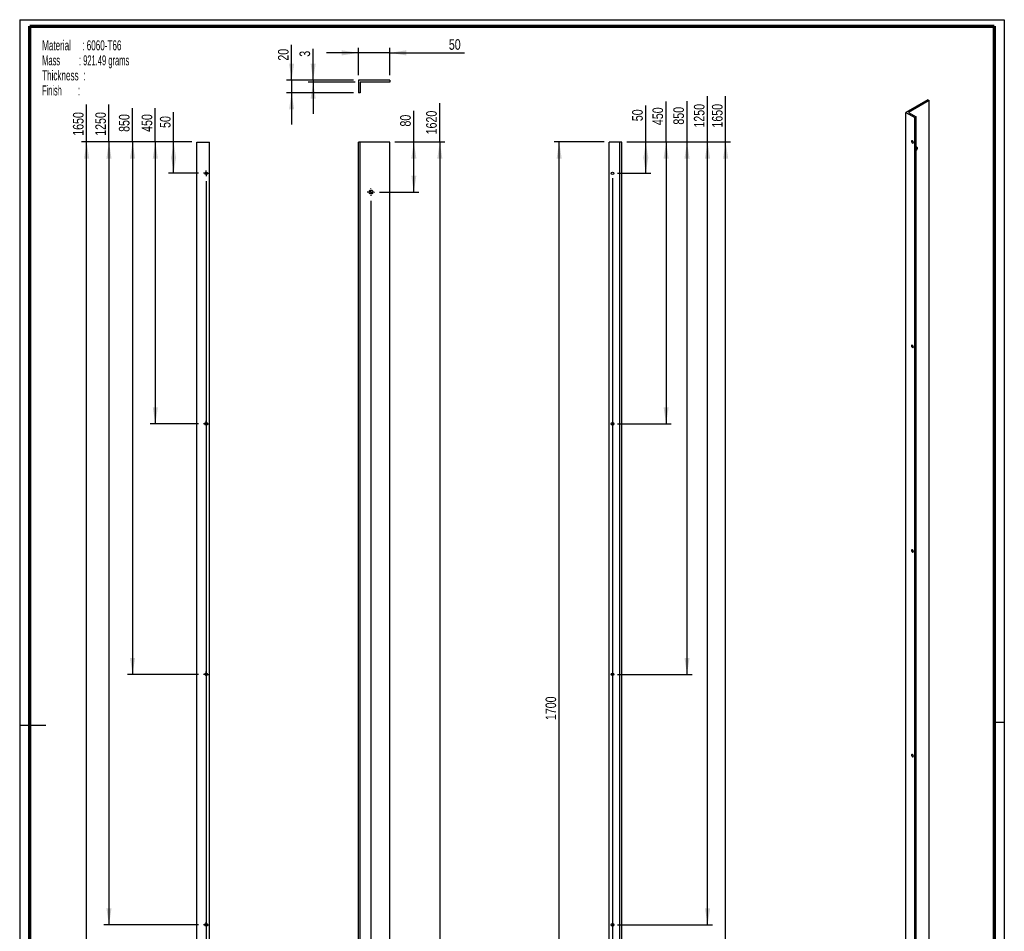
# Paper-space layout 'Mounting strip 50_20' of a CAD drawing. Header units: millimetres. Extents: x 7 to 203, y 7 to 289.
# Tile 2 of 2: x 7 to 203, y 107 to 289. Entities that reach past the tile are written whole.
import ezdxf

# ---------------------------------------------------------------- set-up
doc = ezdxf.new("R2010")
doc.units = ezdxf.units.MM
for name, color, linetype in [('FORMAT', 7, 'Continuous'), ('LAYER2', 7, 'Continuous'), ('LOGO', 7, 'Continuous')]:
    doc.layers.add(name, color=color, linetype=linetype)
doc.styles.add('SLDTEXTSTYLE1', font='TXT', dxfattribs={"width": 0.75})
doc.styles.add('SLDTEXTSTYLE13', font='TXT', dxfattribs={"width": 0.562222})
doc.styles.add('SLDTEXTSTYLE7', font='TXT', dxfattribs={"width": 0.605})
doc.styles.add('SLDTEXTSTYLE8', font='TXT', dxfattribs={"width": 0.549})
doc.dimstyles.new('SLDDIMSTYLE25', dxfattribs={"dimtxt": 2.116667, "dimasz": 3.302, "dimexe": 0, "dimexo": 0.0625, "dimgap": 0.529167, "dimtad": 1, "dimlfac": 8, "dimrnd": 1e-09, "dimzin": 12, "dimdsep": 46, "dimtxsty": 'SLDTEXTSTYLE1', "dimsah": 1, "dimcen": 0.09, "dimadec": 0, "dimazin": 3, "dimtfac": 1, "dimtofl": 0, "dimtmove": 0, "dimatfit": 3, "dimfxl": 1, "dimfrac": 2, "dimtolj": 1, "dimtzin": 12, "dimarcsym": 0})
doc.dimstyles.new('SLDDIMSTYLE26', dxfattribs={"dimtxt": 2.116667, "dimasz": 3.302, "dimexe": 0, "dimexo": 0.0625, "dimgap": 0.529167, "dimtad": 1, "dimlfac": 8, "dimrnd": 1e-09, "dimzin": 12, "dimdsep": 46, "dimtxsty": 'SLDTEXTSTYLE1', "dimsah": 1, "dimcen": 0.09, "dimadec": 0, "dimazin": 3, "dimtfac": 1, "dimtmove": 0, "dimatfit": 0, "dimfxl": 1, "dimfrac": 2, "dimtolj": 1, "dimtzin": 12, "dimarcsym": 0})

# ---------------------------------------------------------------- blocks, each defined once
blk = doc.blocks.new('SW_NOTE_0_24')
at = {"layer": 'FORMAT', "color": 0, "char_height": 2, "attachment_point": 1}
for s, insert, style in [('Material     : 6060-T66', (0, 2.58), 'SLDTEXTSTYLE7'), ('Mass         : 921.49 grams', (0, -0.42), 'SLDTEXTSTYLE13'), ('Thickness  :', (0, -3.42), 'SLDTEXTSTYLE7'), ('Finish        :', (0, -6.42), 'SLDTEXTSTYLE8')]:
    blk.add_mtext(s, dxfattribs=dict(at, insert=insert, style=style))
blk = doc.blocks.new('_D_74')
at = {"layer": 'LOGO'}
for p, q in [((85.51, 264.61), (85.51, 270.82)), ((81.7, 264.61), (86.51, 264.61)), ((85.51, 254.61), (85.51, 264.61)), ((78.66, 254.61), (86.51, 254.61))]:
    blk.add_line(p, q, dxfattribs=at)
for points in [[(85.51, 264.61), (85, 261.31), (86.02, 261.31)], [(85.51, 254.61), (86.02, 257.91), (85, 257.91)]]:
    blk.add_solid(points, dxfattribs=at)
at = {"layer": 'LOGO', "insert": (82.78, 267.69), "char_height": 2.117, "attachment_point": 1, "rotation": 90, "style": 'SLDTEXTSTYLE1'}
blk.add_mtext('80', dxfattribs=at)
blk = doc.blocks.new('_D_75')
at = {"layer": 'LOGO'}
for p, q in [((90.7, 264.61), (90.7, 272.39)), ((81.7, 264.61), (91.7, 264.61)), ((90.7, 264.61), (90.7, 62.11)), ((78.66, 62.11), (91.7, 62.11))]:
    blk.add_line(p, q, dxfattribs=at)
for points in [[(90.7, 264.61), (90.19, 261.31), (91.2, 261.31)], [(90.7, 62.11), (91.2, 65.41), (90.19, 65.41)]]:
    blk.add_solid(points, dxfattribs=at)
at = {"layer": 'LOGO', "insert": (87.97, 266.13), "char_height": 2.117, "attachment_point": 1, "rotation": 90, "style": 'SLDTEXTSTYLE1'}
blk.add_mtext('1620', dxfattribs=at)
blk = doc.blocks.new('_D_76')
at = {"layer": 'LOGO'}
for p, q in [((76.95, 252.89), (76.95, 42.53)), ((74.45, 51.11), (74.45, 42.53)), ((74.45, 43.53), (66.3, 43.53)), ((76.95, 43.53), (74.45, 43.53)), ((76.95, 43.53), (83.3, 43.53))]:
    blk.add_line(p, q, dxfattribs=at)
for points in [[(74.45, 43.53), (71.14, 44.04), (71.14, 43.02)], [(76.95, 43.53), (80.25, 43.02), (80.25, 44.04)]]:
    blk.add_solid(points, dxfattribs=at)
at = {"layer": 'LOGO', "insert": (66.3, 46.26), "char_height": 2.117, "attachment_point": 1, "style": 'SLDTEXTSTYLE1'}
blk.add_mtext('20', dxfattribs=at)
blk = doc.blocks.new('SW_CENTERMARKSYMBOL_14')
at = {"layer": 'LOGO', "color": 0}
for p, q in [((-0.625, 0), (-0.71875, 0)), ((0, 0), (-0.3125, 0)), ((0, 0.625), (0, 0.71875)), ((0, 0), (0, 0.3125)), ((0, 0), (0, -0.3125)), ((0, 0), (0.3125, 0)), ((0.625, 0), (0.71875, 0)), ((0, -0.625), (0, -0.71875))]:
    blk.add_line(p, q, dxfattribs=at)
blk = doc.blocks.new('_D_78')
at = {"layer": 'LOGO'}
for p, q in [((123.52, 264.61), (113.52, 264.61)), ((114.52, 52.11), (114.52, 264.61)), ((123.52, 52.11), (113.52, 52.11))]:
    blk.add_line(p, q, dxfattribs=at)
for points in [[(114.52, 264.61), (114.01, 261.31), (115.02, 261.31)], [(114.52, 52.11), (115.02, 55.41), (114.01, 55.41)]]:
    blk.add_solid(points, dxfattribs=at)
at = {"layer": 'LOGO', "insert": (111.79, 149.23), "char_height": 2.117, "attachment_point": 1, "rotation": 90, "style": 'SLDTEXTSTYLE1'}
blk.add_mtext('1700', dxfattribs=at)
blk = doc.blocks.new('_D_79')
at = {"layer": 'LOGO'}
for p, q in [((131.81, 264.61), (131.81, 271.89)), ((128.02, 264.61), (132.81, 264.61)), ((131.81, 258.36), (131.81, 264.61)), ((126.14, 258.36), (132.81, 258.36))]:
    blk.add_line(p, q, dxfattribs=at)
for points in [[(131.81, 264.61), (131.3, 261.31), (132.32, 261.31)], [(131.81, 258.36), (132.32, 261.66), (131.3, 261.66)]]:
    blk.add_solid(points, dxfattribs=at)
at = {"layer": 'LOGO', "insert": (129.08, 268.76), "char_height": 2.117, "attachment_point": 1, "rotation": 90, "style": 'SLDTEXTSTYLE1'}
blk.add_mtext('50', dxfattribs=at)
blk = doc.blocks.new('_D_80')
at = {"layer": 'LOGO'}
for p, q in [((135.86, 264.61), (135.86, 272.67)), ((128.02, 264.61), (136.86, 264.61)), ((135.86, 264.61), (135.86, 208.36)), ((126.14, 208.36), (136.86, 208.36))]:
    blk.add_line(p, q, dxfattribs=at)
for points in [[(135.86, 264.61), (135.35, 261.31), (136.37, 261.31)], [(135.86, 208.36), (136.37, 211.66), (135.35, 211.66)]]:
    blk.add_solid(points, dxfattribs=at)
at = {"layer": 'LOGO', "insert": (133.13, 267.98), "char_height": 2.117, "attachment_point": 1, "rotation": 90, "style": 'SLDTEXTSTYLE1'}
blk.add_mtext('450', dxfattribs=at)
blk = doc.blocks.new('_D_81')
at = {"layer": 'LOGO'}
for p, q in [((140.03, 264.61), (140.03, 272.76)), ((128.02, 264.61), (141.03, 264.61)), ((140.03, 158.36), (140.03, 264.61)), ((126.14, 158.36), (141.03, 158.36))]:
    blk.add_line(p, q, dxfattribs=at)
for points in [[(140.03, 264.61), (139.52, 261.31), (140.54, 261.31)], [(140.03, 158.36), (140.54, 161.66), (139.52, 161.66)]]:
    blk.add_solid(points, dxfattribs=at)
at = {"layer": 'LOGO', "insert": (137.3, 268.07), "char_height": 2.117, "attachment_point": 1, "rotation": 90, "style": 'SLDTEXTSTYLE1'}
blk.add_mtext('850', dxfattribs=at)
blk = doc.blocks.new('_D_82')
at = {"layer": 'LOGO'}
for p, q in [((144.13, 264.61), (144.13, 273.74)), ((128.02, 264.61), (145.13, 264.61)), ((144.13, 108.36), (144.13, 264.61)), ((126.14, 108.36), (145.13, 108.36))]:
    blk.add_line(p, q, dxfattribs=at)
for points in [[(144.13, 264.61), (143.62, 261.31), (144.64, 261.31)], [(144.13, 108.36), (144.64, 111.66), (143.62, 111.66)]]:
    blk.add_solid(points, dxfattribs=at)
at = {"layer": 'LOGO', "insert": (141.4, 267.48), "char_height": 2.117, "attachment_point": 1, "rotation": 90, "style": 'SLDTEXTSTYLE1'}
blk.add_mtext('1250', dxfattribs=at)
blk = doc.blocks.new('_D_83')
at = {"layer": 'LOGO'}
for p, q in [((147.74, 264.61), (147.74, 273.74)), ((128.02, 264.61), (148.74, 264.61)), ((147.74, 58.36), (147.74, 264.61)), ((126.14, 58.36), (148.74, 58.36))]:
    blk.add_line(p, q, dxfattribs=at)
for points in [[(147.74, 264.61), (147.23, 261.31), (148.25, 261.31)], [(147.74, 58.36), (148.25, 61.66), (147.23, 61.66)]]:
    blk.add_solid(points, dxfattribs=at)
at = {"layer": 'LOGO', "insert": (145.01, 267.48), "char_height": 2.117, "attachment_point": 1, "rotation": 90, "style": 'SLDTEXTSTYLE1'}
blk.add_mtext('1650', dxfattribs=at)
blk = doc.blocks.new('_D_84')
at = {"layer": 'LOGO'}
for p, q in [((125.14, 257.36), (125.14, 44.68)), ((124.52, 51.11), (124.52, 44.68)), ((124.52, 45.68), (118.39, 45.68)), ((125.14, 45.68), (124.52, 45.68)), ((125.14, 45.68), (131.49, 45.68))]:
    blk.add_line(p, q, dxfattribs=at)
for points in [[(124.52, 45.68), (121.21, 46.19), (121.21, 45.17)], [(125.14, 45.68), (128.44, 45.17), (128.44, 46.19)]]:
    blk.add_solid(points, dxfattribs=at)
at = {"layer": 'LOGO', "insert": (118.39, 48.41), "char_height": 2.12, "attachment_point": 1, "style": 'SLDTEXTSTYLE1'}
blk.add_mtext('5', dxfattribs=at)
blk = doc.blocks.new('_D_86')
at = {"layer": 'LOGO'}
for p, q in [((74.45, 277.95), (74.45, 283.4)), ((80.7, 277.95), (80.7, 283.4)), ((74.45, 282.4), (68.1, 282.4)), ((80.7, 282.4), (74.45, 282.4)), ((80.7, 282.4), (95.62, 282.4))]:
    blk.add_line(p, q, dxfattribs=at)
for points in [[(74.45, 282.4), (71.14, 282.91), (71.14, 281.89)], [(80.7, 282.4), (84, 281.89), (84, 282.91)]]:
    blk.add_solid(points, dxfattribs=at)
at = {"layer": 'LOGO', "insert": (92.5, 285.13), "char_height": 2.117, "attachment_point": 1, "style": 'SLDTEXTSTYLE1'}
blk.add_mtext('50', dxfattribs=at)
blk = doc.blocks.new('_D_87')
at = {"layer": 'LOGO'}
for p, q in [((61.12, 276.95), (61.12, 283.97)), ((73.45, 276.95), (60.12, 276.95)), ((61.12, 276.95), (61.12, 274.45)), ((73.45, 274.45), (60.12, 274.45)), ((61.12, 274.45), (61.12, 268.1))]:
    blk.add_line(p, q, dxfattribs=at)
for points in [[(61.12, 276.95), (61.63, 280.25), (60.62, 280.25)], [(61.12, 274.45), (60.62, 271.15), (61.63, 271.15)]]:
    blk.add_solid(points, dxfattribs=at)
at = {"layer": 'LOGO', "insert": (58.4, 280.84), "char_height": 2.117, "attachment_point": 1, "rotation": 90, "style": 'SLDTEXTSTYLE1'}
blk.add_mtext('20', dxfattribs=at)
blk = doc.blocks.new('_D_88')
at = {"layer": 'LOGO'}
for p, q in [((65.42, 276.95), (65.42, 283.18)), ((73.45, 276.95), (64.42, 276.95)), ((73.82, 276.57), (64.42, 276.57)), ((65.42, 276.95), (65.42, 276.57)), ((65.42, 276.57), (65.42, 270.22))]:
    blk.add_line(p, q, dxfattribs=at)
for points in [[(65.42, 276.95), (65.92, 280.25), (64.91, 280.25)], [(65.42, 276.57), (64.91, 273.27), (65.92, 273.27)]]:
    blk.add_solid(points, dxfattribs=at)
at = {"layer": 'LOGO', "insert": (62.69, 281.62), "char_height": 2.12, "attachment_point": 1, "rotation": 90, "style": 'SLDTEXTSTYLE1'}
blk.add_mtext('3', dxfattribs=at)
blk = doc.blocks.new('_D_89')
at = {"layer": 'LOGO'}
for p, q in [((37.57, 264.61), (37.57, 270.54)), ((41.21, 264.61), (36.57, 264.61)), ((37.57, 258.36), (37.57, 264.61)), ((42.51, 258.36), (36.57, 258.36))]:
    blk.add_line(p, q, dxfattribs=at)
for points in [[(37.57, 264.61), (37.06, 261.31), (38.08, 261.31)], [(37.57, 258.36), (38.08, 261.66), (37.06, 261.66)]]:
    blk.add_solid(points, dxfattribs=at)
at = {"layer": 'LOGO', "insert": (34.84, 267.42), "char_height": 2.117, "attachment_point": 1, "rotation": 90, "style": 'SLDTEXTSTYLE1'}
blk.add_mtext('50', dxfattribs=at)
blk = doc.blocks.new('_D_90')
at = {"layer": 'LOGO'}
for p, q in [((33.92, 264.61), (33.92, 271.33)), ((41.21, 264.61), (32.92, 264.61)), ((33.92, 264.61), (33.92, 208.36)), ((42.51, 208.36), (32.92, 208.36))]:
    blk.add_line(p, q, dxfattribs=at)
for points in [[(33.92, 264.61), (33.41, 261.31), (34.43, 261.31)], [(33.92, 208.36), (34.43, 211.66), (33.41, 211.66)]]:
    blk.add_solid(points, dxfattribs=at)
at = {"layer": 'LOGO', "insert": (31.19, 266.63), "char_height": 2.117, "attachment_point": 1, "rotation": 90, "style": 'SLDTEXTSTYLE1'}
blk.add_mtext('450', dxfattribs=at)
blk = doc.blocks.new('_D_91')
at = {"layer": 'LOGO'}
for p, q in [((29.38, 264.61), (29.38, 271.33)), ((41.21, 264.61), (28.38, 264.61)), ((29.38, 264.61), (29.38, 158.36)), ((42.51, 158.36), (28.38, 158.36))]:
    blk.add_line(p, q, dxfattribs=at)
for points in [[(29.38, 264.61), (28.87, 261.31), (29.89, 261.31)], [(29.38, 158.36), (29.89, 161.66), (28.87, 161.66)]]:
    blk.add_solid(points, dxfattribs=at)
at = {"layer": 'LOGO', "insert": (26.65, 266.63), "char_height": 2.117, "attachment_point": 1, "rotation": 90, "style": 'SLDTEXTSTYLE1'}
blk.add_mtext('850', dxfattribs=at)
blk = doc.blocks.new('_D_92')
at = {"layer": 'LOGO'}
for p, q in [((24.67, 264.61), (24.67, 272.11)), ((41.21, 264.61), (23.67, 264.61)), ((24.67, 264.61), (24.67, 108.36)), ((42.51, 108.36), (23.67, 108.36))]:
    blk.add_line(p, q, dxfattribs=at)
for points in [[(24.67, 264.61), (24.16, 261.31), (25.18, 261.31)], [(24.67, 108.36), (25.18, 111.66), (24.16, 111.66)]]:
    blk.add_solid(points, dxfattribs=at)
at = {"layer": 'LOGO', "insert": (21.94, 265.85), "char_height": 2.117, "attachment_point": 1, "rotation": 90, "style": 'SLDTEXTSTYLE1'}
blk.add_mtext('1250', dxfattribs=at)
blk = doc.blocks.new('_D_93')
at = {"layer": 'LOGO'}
for p, q in [((20.21, 264.61), (20.21, 272.11)), ((41.21, 264.61), (19.21, 264.61)), ((20.21, 58.36), (20.21, 264.61)), ((42.51, 58.36), (19.21, 58.36))]:
    blk.add_line(p, q, dxfattribs=at)
for points in [[(20.21, 264.61), (19.71, 261.31), (20.72, 261.31)], [(20.21, 58.36), (20.72, 61.66), (19.71, 61.66)]]:
    blk.add_solid(points, dxfattribs=at)
at = {"layer": 'LOGO', "insert": (17.48, 265.85), "char_height": 2.117, "attachment_point": 1, "rotation": 90, "style": 'SLDTEXTSTYLE1'}
blk.add_mtext('1650', dxfattribs=at)
blk = doc.blocks.new('_D_94')
at = {"layer": 'LOGO'}
for p, q in [((44.09, 256.78), (44.09, 43.29)), ((42.21, 51.11), (42.21, 43.29)), ((42.21, 44.29), (35.86, 44.29)), ((42.21, 44.29), (44.09, 44.29)), ((44.09, 44.29), (52.14, 44.29))]:
    blk.add_line(p, q, dxfattribs=at)
for points in [[(42.21, 44.29), (38.91, 44.8), (38.91, 43.78)], [(44.09, 44.29), (47.39, 43.78), (47.39, 44.8)]]:
    blk.add_solid(points, dxfattribs=at)
at = {"layer": 'LOGO', "insert": (49.01, 47.02), "char_height": 2.117, "attachment_point": 1, "style": 'SLDTEXTSTYLE1'}
blk.add_mtext('15', dxfattribs=at)
blk = doc.blocks.new('SW_CENTERMARKSYMBOL_16')
at = {"layer": 'LOGO', "color": 0}
for p, q in [((-0.3125, 0), (-0.575, 0)), ((0, 0), (-0.3125, 0)), ((0, 0.3125), (0, 0.575)), ((0, 0), (0, 0.3125)), ((0, 0), (0, -0.3125)), ((0, 0), (0.3125, 0)), ((0.3125, 0), (0.575, 0)), ((0, -0.3125), (0, -0.575))]:
    blk.add_line(p, q, dxfattribs=at)
blk = doc.blocks.new('SW_CENTERMARKSYMBOL_17')
at = {"layer": 'LOGO', "color": 0}
for p, q in [((-0.3125, 0), (-0.575, 0)), ((0, 0), (-0.3125, 0)), ((0, 0.3125), (0, 0.575)), ((0, 0), (0, 0.3125)), ((0, 0), (0, -0.3125)), ((0, 0), (0.3125, 0)), ((0.3125, 0), (0.575, 0)), ((0, -0.3125), (0, -0.575))]:
    blk.add_line(p, q, dxfattribs=at)
blk = doc.blocks.new('SW_CENTERMARKSYMBOL_18')
at = {"layer": 'LOGO', "color": 0}
for p, q in [((-0.3125, 0), (-0.575, 0)), ((0, 0), (-0.3125, 0)), ((0, 0.3125), (0, 0.575)), ((0, 0), (0, 0.3125)), ((0, 0), (0, -0.3125)), ((0, 0), (0.3125, 0)), ((0.3125, 0), (0.575, 0)), ((0, -0.3125), (0, -0.575))]:
    blk.add_line(p, q, dxfattribs=at)
blk = doc.blocks.new('SW_CENTERMARKSYMBOL_19')
at = {"layer": 'LOGO', "color": 0}
for p, q in [((-0.3125, 0), (-0.575, 0)), ((0, 0), (-0.3125, 0)), ((0, 0.3125), (0, 0.575)), ((0, 0), (0, 0.3125)), ((0, 0), (0, -0.3125)), ((0, 0), (0.3125, 0)), ((0.3125, 0), (0.575, 0)), ((0, -0.3125), (0, -0.575))]:
    blk.add_line(p, q, dxfattribs=at)

psp = doc.layouts.new('Mounting strip 50_20')

# ---------------------------------------------------------------- linework, layer by layer
at = {"color": 7, "linetype": 'Continuous', "lineweight": 25}
for p, q in [((74.4459, 276.9496), (74.4459, 274.4496)), ((80.6959, 276.9496), (74.4459, 276.9496)), ((74.8209, 276.5746), (74.8209, 274.4496)), ((80.6959, 276.5746), (74.8209, 276.5746)), ((80.6959, 276.9496), (80.6959, 276.5746)), ((74.8209, 274.4496), (74.4459, 274.4496)), ((188.1177, 273.0487), (183.6983, 270.4975)), ((188.3828, 272.8957), (184.2286, 270.4975)), ((188.1177, 273.0487), (188.3828, 272.8957)), ((188.3828, 99.3807), (188.3828, 272.8957)), ((183.6983, 96.9825), (183.6983, 270.4975)), ((183.6983, 270.4975), (185.466, 269.4769)), ((184.2286, 270.4975), (185.7312, 269.63)), ((185.7312, 269.63), (185.466, 269.4769)), ((185.466, 95.962), (185.466, 269.4769)), ((185.7312, 96.1151), (185.7312, 269.63)), ((42.2135, 52.1077), (42.2135, 264.6077)), ((42.2135, 264.6077), (44.7135, 264.6077)), ((44.7135, 52.1077), (44.7135, 264.6077)), ((74.8209, 264.6077), (74.4459, 264.6077)), ((74.4459, 52.1077), (74.4459, 264.6077)), ((74.8209, 52.1077), (74.8209, 264.6077)), ((80.6959, 264.6077), (74.8209, 264.6077)), ((80.6959, 52.1077), (80.6959, 264.6077)), ((124.5167, 52.1077), (124.5167, 264.6077)), ((126.6417, 264.6077), (124.5167, 264.6077)), ((126.6417, 52.1077), (126.6417, 264.6077)), ((127.0167, 264.6077), (126.6417, 264.6077)), ((127.0167, 52.1077), (127.0167, 264.6077)), ((185.7533, 263.5184), (185.7525, 263.5426))]:
    psp.add_line(p, q, dxfattribs=at)
at = {"color": 7, "linetype": 'Continuous', "lineweight": 25, "flags": 128}
for points in [[(185.2097, 264.5215), (185.1956, 264.6117), (185.1553, 264.7045), (185.0951, 264.7857), (185.0241, 264.843), (184.9531, 264.8677), (184.8928, 264.856), (184.8526, 264.8097), (184.8385, 264.7359), (184.8526, 264.6457), (184.8928, 264.5529), (184.9531, 264.4717), (185.0241, 264.4144), (185.0951, 264.3897), (185.1553, 264.4014), (185.1956, 264.4477), (185.2097, 264.5215)], [(185.7312, 262.8678), (185.7549, 262.8826), (185.8466, 262.9623), (185.9257, 263.0677), (185.9838, 263.1874), (186.0145, 263.3085), (186.0145, 263.4177), (185.9838, 263.5032), (185.9257, 263.5559), (185.8466, 263.5699), (185.7549, 263.5438), (185.7312, 263.5312)], [(185.7312, 263.3781), (185.7377, 263.4017), (185.7533, 263.5184)], [(185.2097, 223.6945), (185.1956, 223.7847), (185.1553, 223.8775), (185.0951, 223.9587), (185.0241, 224.016), (184.9531, 224.0407), (184.8928, 224.029), (184.8526, 223.9827), (184.8385, 223.9088), (184.8526, 223.8186), (184.8928, 223.7259), (184.9531, 223.6446), (185.0241, 223.5873), (185.0951, 223.5626), (185.1553, 223.5743), (185.1956, 223.6206), (185.2097, 223.6945)], [(185.2097, 182.8675), (185.1956, 182.9576), (185.1553, 183.0504), (185.0951, 183.1316), (185.0241, 183.189), (184.9531, 183.2136), (184.8928, 183.2019), (184.8526, 183.1556), (184.8385, 183.0818), (184.8526, 182.9916), (184.8928, 182.8988), (184.9531, 182.8176), (185.0241, 182.7603), (185.0951, 182.7356), (185.1553, 182.7473), (185.1956, 182.7936), (185.2097, 182.8675)], [(185.2097, 142.0404), (185.1956, 142.1306), (185.1553, 142.2234), (185.0951, 142.3046), (185.0241, 142.3619), (184.9531, 142.3866), (184.8928, 142.3749), (184.8526, 142.3286), (184.8385, 142.2547), (184.8526, 142.1645), (184.8928, 142.0718), (184.9531, 141.9906), (185.0241, 141.9332), (185.0951, 141.9085), (185.1553, 141.9202), (185.1956, 141.9666), (185.2097, 142.0404)]]:
    psp.add_lwpolyline(points, dxfattribs=at)
at = {"color": 7, "linetype": 'Continuous', "lineweight": 25}
for centre, radius in [((44.0885, 258.3577), 0.2625), ((125.1417, 258.3577), 0.2625), ((76.9459, 254.6077), 0.4062), ((44.0885, 208.3577), 0.2625), ((125.1417, 208.3577), 0.2625), ((44.0885, 158.3577), 0.2625), ((125.1417, 158.3577), 0.2625), ((44.0885, 108.3577), 0.2625), ((125.1417, 108.3577), 0.2625)]:
    psp.add_circle(centre, radius, dxfattribs=at)
at = {"layer": 'LAYER2', "lineweight": 70}
for p, q in [((8.8519, 9.39), (8.8519, 287.7022)), ((8.8519, 287.7022), (201.3519, 287.7022)), ((201.3519, 287.7022), (201.3519, 9.39))]:
    psp.add_line(p, q, dxfattribs=at)
at = {"layer": 'LOGO'}
for p, q in [((6.8519, 289.0178), (203.353, 289.0178)), ((6.8519, 289.0178), (6.8519, 7.39)), ((203.353, 289.0178), (203.353, 7.39)), ((6.8519, 148.2039), (12.0892, 148.2039)), ((203.353, 148.7444), (201.3519, 148.7444))]:
    psp.add_line(p, q, dxfattribs=at)

# ---------------------------------------------------------------- block references
at = {"layer": 'FORMAT', "color": 218}
psp.add_blockref('SW_NOTE_0_24', (11.3306, 282.3217), dxfattribs=at)
at = {"layer": 'LOGO'}
for name, p in [('SW_CENTERMARKSYMBOL_16', (44.0885, 258.3577)), ('SW_CENTERMARKSYMBOL_14', (76.9459, 254.6077)), ('SW_CENTERMARKSYMBOL_17', (44.0885, 208.3577)), ('SW_CENTERMARKSYMBOL_18', (44.0885, 158.3577)), ('SW_CENTERMARKSYMBOL_19', (44.0885, 108.3577))]:
    psp.add_blockref(name, p, dxfattribs=at)

# ---------------------------------------------------------------- dimensions: what is measured, and where the dimension line sits
for base, p1, p2, picture, middle in [((74.4459, 282.4028), (80.6959, 276.9496), (74.4459, 276.9496), '_D_86', (94.0597, 282.4028)), ((44.0885, 44.2886), (42.2135, 52.1077), (44.0885, 257.7827), '_D_94', (50.5747, 44.2886)), ((124.5167, 45.6819), (125.1417, 258.3577), (124.5167, 52.1077), '_D_84', (119.1769, 45.6819)), ((74.4459, 43.5325), (76.9459, 253.8889), (74.4459, 52.1077), '_D_76', (67.8633, 43.5325))]:
    dim = psp.add_linear_dim(base=base, p1=p1, p2=p2, dimstyle='SLDDIMSTYLE26', dxfattribs=at)
    dim.commit()
    dim.dimension.update_dxf_attribs({"geometry": picture, "text_midpoint": middle, "dimtype": 160})
for base, p1, p2, dimstyle, picture, middle in [((61.1244, 274.4496), (74.4459, 276.9496), (74.4459, 274.4496), 'SLDDIMSTYLE26', '_D_87', (61.1244, 282.4028)), ((65.4157, 276.5746), (74.4459, 276.9496), (74.8209, 276.5746), 'SLDDIMSTYLE26', '_D_88', (65.4157, 282.4028)), ((20.2135, 264.6077), (43.5135, 58.3577), (42.2135, 264.6077), 'SLDDIMSTYLE25', '_D_93', (20.2135, 268.9794)), ((24.6672, 108.3577), (42.2135, 264.6077), (43.5135, 108.3577), 'SLDDIMSTYLE25', '_D_92', (24.6672, 268.9794)), ((90.6959, 62.1077), (80.6959, 264.6077), (77.6646, 62.1077), 'SLDDIMSTYLE25', '_D_75', (90.6959, 269.259)), ((144.1273, 264.6077), (125.1417, 108.3577), (127.0167, 264.6077), 'SLDDIMSTYLE25', '_D_82', (144.1273, 270.6101)), ((147.7378, 264.6077), (125.1417, 58.3577), (127.0167, 264.6077), 'SLDDIMSTYLE25', '_D_83', (147.7378, 270.6101)), ((140.0317, 264.6077), (125.1417, 158.3577), (127.0167, 264.6077), 'SLDDIMSTYLE25', '_D_81', (140.0317, 270.4132)), ((135.8616, 208.3577), (127.0167, 264.6077), (125.1417, 208.3577), 'SLDDIMSTYLE25', '_D_80', (135.8616, 270.3288)), ((29.3771, 158.3577), (42.2135, 264.6077), (43.5135, 158.3577), 'SLDDIMSTYLE25', '_D_91', (29.3771, 268.9794)), ((33.9179, 208.3577), (42.2135, 264.6077), (43.5135, 208.3577), 'SLDDIMSTYLE25', '_D_90', (33.9179, 268.9794)), ((85.5093, 264.6077), (77.6646, 254.6077), (80.6959, 264.6077), 'SLDDIMSTYLE25', '_D_74', (85.5093, 269.259)), ((131.8086, 264.6077), (125.1417, 258.3577), (127.0167, 264.6077), 'SLDDIMSTYLE25', '_D_79', (131.8086, 270.3288)), ((37.5673, 264.6077), (43.5135, 258.3577), (42.2135, 264.6077), 'SLDDIMSTYLE25', '_D_89', (37.5673, 268.9794)), ((114.5167, 264.6077), (124.5167, 52.1077), (124.5167, 264.6077), 'SLDDIMSTYLE25', '_D_78', (114.5167, 152.3594))]:
    dim = psp.add_linear_dim(base=base, p1=p1, p2=p2, angle=90, dimstyle=dimstyle, dxfattribs=at)
    dim.commit()
    dim.dimension.update_dxf_attribs({"geometry": picture, "text_midpoint": middle, "dimtype": 160})

doc.saveas('drawing.dxf')
